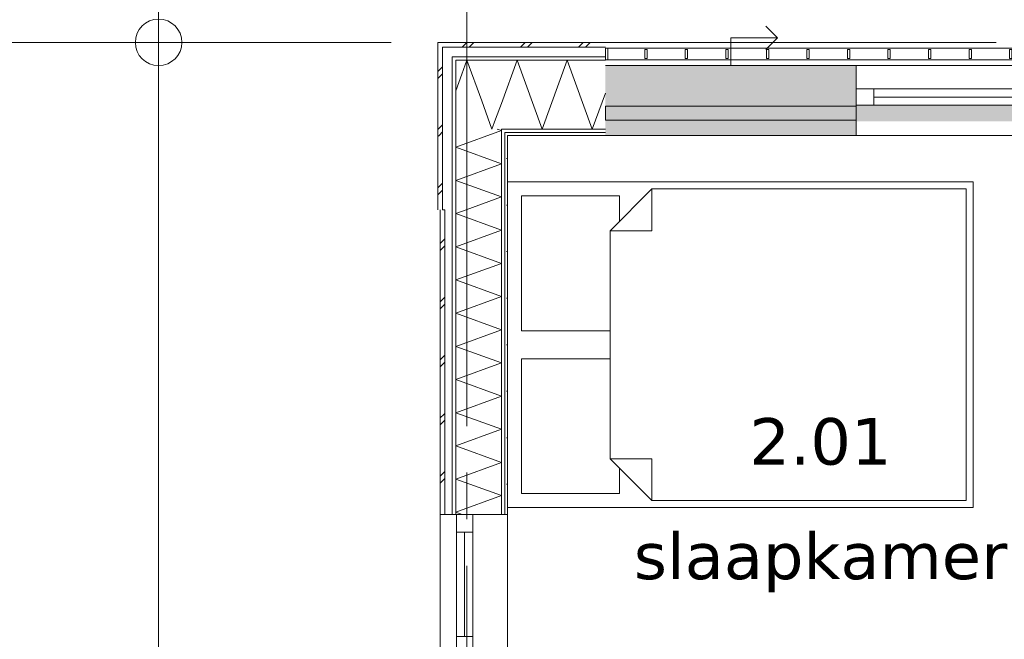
# Model space of a CAD drawing. Header units: millimetres. Extents: x -14925 to 266687, y -3550 to 35834.
# Tile 46 of 244: x -1922 to 2309, y 15433 to 18098. Entities that reach past the tile are written whole.
import ezdxf
from ezdxf.enums import TextEntityAlignment as Align

# ---------------------------------------------------------------- set-up
doc = ezdxf.new("R2010")
doc.units = ezdxf.units.MM
doc.header["$MEASUREMENT"] = 0
doc.linetypes.add('B0204', pattern=[2600, 2000, -200, 200, -200])
for name, color, linetype in [('34 Balustrades', 7, 'Continuous'), ('A Stramien', 7, 'Continuous'), ('New_21 Buitenwanden', 7, 'Continuous'), ('New_21 Buitenwanden 2D arcering', 7, 'Continuous'), ('New_21 Buitenwanden Afdek-arcering', 7, 'Continuous'), ('New_21 Buitenwanden Deuren', 7, 'Continuous'), ('New_21 Buitenwanden Doorsnede-arcering', 7, 'Continuous'), ('New_21 Buitenwanden Laagscheidingslijnen', 7, 'Continuous'), ('New_21 Buitenwanden Ramen', 7, 'Continuous'), ('New_82 Interieur', 7, 'Continuous'), ('New_Z Gebruiksopp', 7, 'Continuous'), ('New_Z Gebruiksopp Zone omranding', 7, 'Continuous'), ('New_Z Gebruiksopp Zone tekst', 7, 'Continuous'), ('Tekst_dim 1_ 100 .DO', 7, 'Continuous')]:
    doc.layers.add(name, color=color, linetype=linetype)
doc.styles.add('GENERATED_STYLE_1', font='verdana.ttf')
doc.styles.add('GENERATED_STYLE_2', font='verdana.ttf')
doc.dimstyles.new('GENERATED_STYLE__1', dxfattribs={"dimtxt": 400, "dimasz": 380, "dimexe": 0.18, "dimexo": 0.0625, "dimgap": 0, "dimtad": 1, "dimdec": 0, "dimzin": 0, "dimdsep": 46, "dimtxsty": 'GENERATED_STYLE_2', "dimblk": 'ARROWHEAD_7', "dimblk1": 'ARROWHEAD_7', "dimblk2": 'ARROWHEAD_7', "dimcen": 0.09, "dimse1": 1, "dimse2": 1, "dimclrd": 9, "dimclre": 9, "dimclrt": 9, "dimadec": 1, "dimazin": 0, "dimtfac": 1, "dimtdec": 4, "dimtmove": 0, "dimatfit": 3, "dimfxl": 1, "dimtolj": 1, "dimtzin": 0, "dimarcsym": 0})
doc.dimstyles.new('GENERATED_STYLE__2', dxfattribs={"dimtxt": 400, "dimasz": 380, "dimexe": 0.18, "dimexo": 0.0625, "dimgap": 0, "dimtad": 1, "dimtih": 1, "dimtoh": 1, "dimdec": 0, "dimzin": 0, "dimdsep": 46, "dimtxsty": 'GENERATED_STYLE_2', "dimblk": 'ARROWHEAD_7', "dimblk1": 'ARROWHEAD_7', "dimblk2": 'ARROWHEAD_7', "dimcen": 0.09, "dimse1": 1, "dimse2": 1, "dimclrd": 9, "dimclre": 9, "dimclrt": 9, "dimadec": 1, "dimazin": 0, "dimtfac": 1, "dimtdec": 4, "dimtmove": 0, "dimatfit": 3, "dimfxl": 1, "dimtolj": 1, "dimtzin": 0, "dimarcsym": 0})
pattern_1 = [(180, (0, 0), (0, 100), [])]
pattern_2 = [(180, (0, 0), (0, 346.41), [0, -200]), (180, (-100, -173.2), (0, 346.41), [0, -200])]
pattern_3 = [(270, (0, 0), (100, 0), [])]
pattern_4 = [(270, (0, 0), (346.41, 0), [0, -200]), (270, (173.2, -100), (346.41, 0), [0, -200])]

# ---------------------------------------------------------------- blocks, each defined once
blk = doc.blocks.new('slaapkamer_2.01_17_3', base_point=(1519.5, 16517.5))
at = {"layer": 'New_Z Gebruiksopp Zone tekst', "color": 2, "lineweight": 0}
for tag, style, p in [('DUMMY_941', 'GENERATED_STYLE_1', (1519.5, 16455.4)), ('DUMMY_942', 'GENERATED_STYLE_2', (1519.5, 15958.2))]:
    blk.add_attdef(tag, text='', height=200, dxfattribs=dict(at, style=style)).set_placement(p, align=Align.TOP_LEFT)
for tag, style, p in [('ROOM_NUMBER', 'GENERATED_STYLE_1', (1519.5, 16384.6)), ('ROOM_NAME', 'GENERATED_STYLE_2', (1519.5, 15892.3))]:
    blk.add_attdef(tag, text='', height=200, dxfattribs=dict(at, style=style)).set_placement(p, align=Align.TOP_CENTER)
blk = doc.blocks.new('*X396')
at = {"layer": 'New_21 Buitenwanden Doorsnede-arcering', "color": 7, "linetype": 'Continuous', "lineweight": 0}
for p, q in [((-22, 17862.6), (-48, 17791.1)), ((63.4, 17748.8), (107.7, 17627)), ((123.1, 17669.2), (107.7, 17627))]:
    blk.add_line(p, q, dxfattribs=at)
blk = doc.blocks.new('*X398')
at = {"layer": 'New_21 Buitenwanden Doorsnede-arcering', "color": 7, "linetype": 'Continuous', "lineweight": 0}
for p, q in [((-20, 17980), (0, 18000)), ((10, 17980), (30, 18000)), ((230, 17980), (250, 18000)), ((260, 17980), (280, 18000)), ((480, 17980), (500, 18000)), ((510, 17980), (530, 18000))]:
    blk.add_line(p, q, dxfattribs=at)
blk = doc.blocks.new('*X400')
at = {"layer": 'New_21 Buitenwanden Doorsnede-arcering', "color": 7, "linetype": 'Continuous', "lineweight": 0}
for p, q in [((215.5, 17923), (148, 17737.6)), ((215.5, 17923), (323.2, 17627)), ((430.9, 17923), (323.2, 17627)), ((430.9, 17923), (538.7, 17627)), ((595, 17781.7), (538.7, 17627))]:
    blk.add_line(p, q, dxfattribs=at)
blk = doc.blocks.new('*X401')
at = {"layer": 'New_21 Buitenwanden Doorsnede-arcering', "color": 7, "linetype": 'Continuous', "lineweight": 0}
for p, q in [((0, 17923), (-22, 17862.6)), ((0, 17923), (63.4, 17748.8)), ((148, 17737.6), (123.1, 17669.2))]:
    blk.add_line(p, q, dxfattribs=at)
blk = doc.blocks.new('Wall_53_3', base_point=(175, 17600))
at = {"layer": 'New_21 Buitenwanden Doorsnede-arcering', "linetype": 'Continuous', "lineweight": 0, "true_color": 0x000000}
h = blk.add_hatch(dxfattribs=at)
h.set_pattern_fill('325_Houtachtig_plaatmate_E2', color=18, style=0, pattern_type=2)
h.set_pattern_definition(pattern_1)
h.paths.add_polyline_path([(-63, 17923), (-48, 17923), (-48, 17938), (-63, 17938)])
h = blk.add_hatch(dxfattribs=at)
h.set_pattern_fill('325_Houtachtig_plaatmate_E2', color=18, style=0, pattern_type=2)
h.set_pattern_definition(pattern_1)
h.paths.add_polyline_path([(-48, 17923), (595, 17923), (595, 17938), (-48, 17938)])
h = blk.add_hatch(dxfattribs=at)
h.set_pattern_fill('325_Houtachtig_plaatmate_E2', color=18, style=0, pattern_type=2)
h.set_pattern_definition(pattern_1)
h.paths.add_polyline_path([(163, 17612), (163, 17616), (154.7, 17627), (148, 17627), (148, 17612)])
h = blk.add_hatch(dxfattribs=at)
h.set_pattern_fill('325_Houtachtig_plaatmate_E2', color=18, style=0, pattern_type=2)
h.set_pattern_definition(pattern_1)
h.paths.add_polyline_path([(163, 17627), (154.7, 17627), (163, 17616)])
h = blk.add_hatch(dxfattribs=at)
h.set_pattern_fill('325_Houtachtig_plaatmate_E2', color=18, style=0, pattern_type=2)
h.set_pattern_definition(pattern_1)
h.paths.add_polyline_path([(163, 17616), (166, 17612), (595, 17612), (595, 17627), (163, 17627)])
h = blk.add_hatch(dxfattribs=at)
h.set_pattern_fill('325_Houtachtig_plaatmate_E2', color=18, style=0, pattern_type=2)
h.set_pattern_definition(pattern_1)
h.paths.add_polyline_path([(166, 17612), (163, 17616), (163, 17612)])
h = blk.add_hatch(dxfattribs=at)
h.set_pattern_fill('720_Gips_0003', color=18, style=0, pattern_type=2)
h.set_pattern_definition(pattern_2)
h.paths.add_polyline_path([(163, 17612), (163, 17600), (175, 17600), (166, 17612)])
h = blk.add_hatch(dxfattribs=at)
h.set_pattern_fill('720_Gips_0003', color=18, style=0, pattern_type=2)
h.set_pattern_definition(pattern_2)
h.paths.add_polyline_path([(166, 17612), (175, 17600), (175, 17612)])
h = blk.add_hatch(dxfattribs=at)
h.set_pattern_fill('720_Gips_0003', color=18, style=0, pattern_type=2)
h.set_pattern_definition(pattern_2)
h.paths.add_polyline_path([(175, 17600), (595, 17600), (595, 17612), (175, 17612)])
at = {"layer": 'New_21 Buitenwanden', "color": 9, "linetype": 'Continuous', "lineweight": 0, "flags": 128}
for points in [[(-125, 18000), (-125, 17980)], [(595, 18000), (-125, 18000)], [(175, 17600), (595, 17600)]]:
    blk.add_lwpolyline(points, dxfattribs=at)
at = {"layer": 'New_21 Buitenwanden Laagscheidingslijnen', "color": 9, "linetype": 'Continuous', "lineweight": 0}
for p, q in [((-63, 17980), (-105, 17980)), ((-105, 17973.3), (-105, 17980)), ((-105, 17973.3), (-105, 17938)), ((595, 17980), (-63, 17980)), ((-48, 17938), (-63, 17938)), ((-63, 17923), (-63, 17938)), ((595, 17938), (-48, 17938)), ((148, 17923), (-48, 17923)), ((-48, 17897.3), (-48, 17923)), ((595, 17923), (148, 17923)), ((-48, 17897.3), (-48, 17627)), ((154.7, 17627), (148, 17627)), ((148, 17627), (148, 17612)), ((163, 17627), (154.7, 17627)), ((595, 17627), (163, 17627)), ((166, 17612), (163, 17612)), ((163, 17612), (163, 17600)), ((175, 17612), (166, 17612)), ((595, 17612), (175, 17612))]:
    blk.add_line(p, q, dxfattribs=at)
at = {"layer": 'New_21 Buitenwanden', "color": 1, "lineweight": 0}
for name in ['*X398', '*X401', '*X400', '*X396']:
    blk.add_blockref(name, (0, 0), dxfattribs=at)
blk = doc.blocks.new('Rnx horizontaal 26[7]_3')
at = {"layer": 'New_21 Buitenwanden Ramen', "color": 7, "linetype": 'Continuous', "lineweight": 0}
for p, q in [((3905, 17900), (1673, 17900)), ((1673, 17900), (1673, 17880)), ((3905, 17900), (3905, 17880)), ((1673, 17880), (1673, 17838)), ((3905, 17880), (3905, 17838)), ((1673, 17838), (1673, 17823)), ((1673, 17823), (1673, 17800)), ((3905, 17838), (3905, 17823)), ((3905, 17823), (3905, 17800)), ((1749, 17800), (1673, 17800)), ((1673, 17800), (1673, 17730)), ((1673, 17800), (1673, 17730)), ((1749, 17730), (1749, 17800)), ((2751, 17800), (1749, 17800)), ((2789, 17800), (2751, 17800)), ((2751, 17800), (2751, 17730)), ((2827, 17800), (2789, 17800)), ((2827, 17730), (2827, 17800)), ((3829, 17800), (2827, 17800)), ((3905, 17800), (3829, 17800)), ((3829, 17800), (3829, 17730)), ((3905, 17800), (3905, 17730)), ((3905, 17800), (3905, 17730)), ((1673, 17730), (1749, 17730)), ((1673, 17730), (1673, 17627)), ((1673, 17730), (1673, 17627)), ((2751, 17765), (1749, 17765)), ((1749, 17730), (2751, 17730)), ((2751, 17730), (2789, 17730)), ((2789, 17730), (2827, 17730)), ((3829, 17765), (2827, 17765)), ((2827, 17730), (3829, 17730)), ((3829, 17730), (3905, 17730)), ((3905, 17730), (3905, 17627)), ((3905, 17730), (3905, 17627)), ((1673, 17627), (1673, 17612)), ((1673, 17627), (1673, 17612)), ((1673, 17612), (1673, 17600)), ((1673, 17612), (1673, 17600)), ((3905, 17627), (3905, 17612)), ((3905, 17627), (3905, 17612)), ((3905, 17612), (3905, 17600)), ((3905, 17612), (3905, 17600)), ((1673, 17600), (1661, 17600)), ((1673, 17600), (1661, 17600)), ((3905, 17600), (1673, 17600)), ((3905, 17600), (3917, 17600)), ((3905, 17600), (3917, 17600))]:
    blk.add_line(p, q, dxfattribs=at)
blk = doc.blocks.new('DS1 in wand 26[53]_3')
at = {"layer": 'New_21 Buitenwanden Deuren', "color": 7, "linetype": 'Continuous', "lineweight": 0}
for p, q in [((1334, 18020), (1284, 18070)), ((1134, 17900), (1134, 18020)), ((1134, 18020), (1334, 18020)), ((1334, 18020), (1284, 17970)), ((595, 17900), (1673, 17900)), ((1673, 17900), (1673, 17880)), ((1673, 17880), (1673, 17838)), ((1673, 17838), (1673, 17823)), ((1673, 17823), (1673, 17730)), ((595, 17725), (1673, 17725)), ((595, 17665), (595, 17725)), ((1673, 17725), (1673, 17665)), ((1673, 17665), (595, 17665)), ((1673, 17660), (1673, 17627)), ((1673, 17660), (1673, 17627)), ((1673, 17627), (1673, 17612)), ((1673, 17627), (1673, 17612)), ((1673, 17612), (1673, 17600)), ((1673, 17612), (1673, 17600)), ((595, 17600), (1673, 17600)), ((1673, 17600), (1749, 17600)), ((1673, 17600), (1749, 17600))]:
    blk.add_line(p, q, dxfattribs=at)
blk = doc.blocks.new('Wall_227_3', base_point=(595, 17600))
at = {"layer": 'New_21 Buitenwanden 2D arcering', "linetype": 'Continuous', "lineweight": 0, "true_color": 0xffffff}
blk.add_hatch(color=7, dxfattribs=at).paths.add_polyline_path([(1673, 17730), (1673, 17660), (2756, 17660), (2756, 17730)])
at = {"layer": 'New_21 Buitenwanden Afdek-arcering', "linetype": 'Continuous', "lineweight": 0, "true_color": 0xffffff}
blk.add_hatch(color=7, dxfattribs=at).paths.add_polyline_path([(1673, 17900), (595, 17900), (595, 17600), (1673, 17600)])
at = {"layer": 'New_21 Buitenwanden', "color": 9, "linetype": 'Continuous', "lineweight": 0}
for p, q in [((3905, 17900), (3905, 17880)), ((3905, 17880), (3905, 17838)), ((3905, 17838), (3905, 17823)), ((3905, 17823), (3905, 17800)), ((3905, 17800), (3905, 17730)), ((3905, 17730), (3905, 17627)), ((3905, 17627), (3905, 17612)), ((3905, 17612), (3905, 17600)), ((3905, 17600), (3917, 17600))]:
    blk.add_line(p, q, dxfattribs=at)
at = {"layer": 'New_21 Buitenwanden Deuren', "color": 7, "linetype": 'Continuous', "lineweight": 0}
blk.add_blockref('DS1 in wand 26[53]_3', (0, 0), dxfattribs=at)
at = {"layer": 'New_21 Buitenwanden Ramen', "color": 7, "linetype": 'Continuous', "lineweight": 0}
blk.add_blockref('Rnx horizontaal 26[7]_3', (0, 0), dxfattribs=at)
blk = doc.blocks.new('*X1370')
at = {"layer": 'New_21 Buitenwanden Doorsnede-arcering', "color": 7, "linetype": 'Continuous', "lineweight": 0}
for p, q in [((-115, 17135), (-95, 17155)), ((-115, 17105), (-95, 17125)), ((-115, 16885), (-100, 16900)), ((-100, 16900), (-95, 16905)), ((-115, 16855), (-95, 16875)), ((-115, 16635), (-95, 16655)), ((-115, 16605), (-95, 16625)), ((-115, 16385), (-100, 16400)), ((-100, 16400), (-95, 16405)), ((-115, 16355), (-95, 16375)), ((-115, 16135), (-95, 16155)), ((-115, 16105), (-95, 16125))]:
    blk.add_line(p, q, dxfattribs=at)
blk = doc.blocks.new('*X1373')
at = {"layer": 'New_21 Buitenwanden Doorsnede-arcering', "color": 7, "linetype": 'Continuous', "lineweight": 0}
for p, q in [((-48, 17263.8), (-3.6, 17280)), ((-48, 17263.8), (148, 17192.5)), ((-48, 17121.2), (148, 17192.5)), ((-48, 17121.2), (148, 17049.8)), ((-48, 16978.5), (148, 17049.8)), ((-48, 16978.5), (148, 16907.1)), ((-48, 16835.8), (148, 16907.1)), ((-48, 16835.8), (148, 16764.5)), ((-48, 16693.1), (148, 16764.5)), ((-48, 16693.1), (148, 16621.8)), ((-48, 16550.5), (148, 16621.8)), ((-48, 16550.5), (148, 16479.1)), ((-48, 16407.8), (148, 16479.1)), ((-48, 16407.8), (148, 16336.4)), ((-48, 16265.1), (148, 16336.4)), ((-48, 16265.1), (148, 16193.8)), ((-48, 16122.4), (148, 16193.8)), ((-48, 16122.4), (148, 16051.1)), ((-48, 15979.7), (148, 16051.1)), ((-48, 15979.7), (-21.2, 15970))]:
    blk.add_line(p, q, dxfattribs=at)
blk = doc.blocks.new('Rnx horizontaal 26[8]_3')
at = {"layer": 'New_21 Buitenwanden Ramen', "color": 7, "linetype": 'Continuous', "lineweight": 0}
for p, q in [((-115, 15370), (-115, 15970)), ((-115, 15970), (-95, 15970)), ((-95, 15970), (-63, 15970)), ((-63, 15970), (-48, 15970)), ((-48, 15970), (-45, 15970)), ((-45, 15894), (-45, 15970)), ((-45, 15970), (25, 15970)), ((-45, 15970), (25, 15970)), ((25, 15970), (25, 15894)), ((25, 15970), (148, 15970)), ((25, 15970), (148, 15970)), ((148, 15970), (163, 15970)), ((148, 15970), (163, 15970)), ((163, 15970), (175, 15970)), ((163, 15970), (175, 15970)), ((175, 15970), (175, 15982)), ((175, 15970), (175, 15982)), ((175, 15370), (175, 15970)), ((25, 15894), (-45, 15894)), ((-45, 15446), (-45, 15894)), ((-10, 15446), (-10, 15894)), ((25, 15894), (25, 15446)), ((-45, 15370), (-45, 15446)), ((-45, 15446), (25, 15446)), ((25, 15446), (25, 15370)), ((-115, 15370), (-95, 15370)), ((-95, 15370), (-63, 15370)), ((-63, 15370), (-48, 15370)), ((-48, 15370), (-45, 15370)), ((-45, 15370), (25, 15370)), ((-45, 15370), (25, 15370)), ((25, 15370), (148, 15370)), ((25, 15370), (148, 15370)), ((148, 15370), (163, 15370)), ((148, 15370), (163, 15370)), ((163, 15370), (175, 15370)), ((163, 15370), (175, 15370)), ((175, 15370), (175, 15358)), ((175, 15370), (175, 15358))]:
    blk.add_line(p, q, dxfattribs=at)
blk = doc.blocks.new('Wall_230_3', base_point=(175, 11470))
at = {"layer": 'New_21 Buitenwanden Doorsnede-arcering', "linetype": 'Continuous', "lineweight": 0, "true_color": 0x000000}
h = blk.add_hatch(dxfattribs=at)
h.set_pattern_fill('325_Houtachtig_plaatmate_E2', color=18, style=0, pattern_type=2)
h.set_pattern_definition(pattern_3)
h.paths.add_polyline_path([(-48, 17280), (-63, 17280), (-63, 15970), (-48, 15970)])
h = blk.add_hatch(dxfattribs=at)
h.set_pattern_fill('325_Houtachtig_plaatmate_E2', color=18, style=0, pattern_type=2)
h.set_pattern_definition(pattern_3)
h.paths.add_polyline_path([(148, 17280), (148, 15970), (163, 15970), (163, 17280)])
h = blk.add_hatch(dxfattribs=at)
h.set_pattern_fill('720_Gips_0003', color=18, style=0, pattern_type=2)
h.set_pattern_definition(pattern_4)
h.paths.add_polyline_path([(163, 17280), (163, 15970), (175, 15970), (175, 17280)])
at = {"layer": 'New_21 Buitenwanden', "color": 9, "linetype": 'Continuous', "lineweight": 0}
for p, q in [((-115, 15970), (-95, 15970)), ((-95, 15970), (-63, 15970)), ((-63, 15970), (-48, 15970)), ((-48, 15970), (-45, 15970)), ((-45, 15970), (25, 15970)), ((25, 15970), (148, 15970)), ((148, 15970), (163, 15970)), ((163, 15970), (175, 15970)), ((175, 15970), (175, 15982))]:
    blk.add_line(p, q, dxfattribs=at)
at = {"layer": 'New_21 Buitenwanden', "color": 9, "linetype": 'Continuous', "lineweight": 0, "flags": 128}
for points in [[(-115, 17280), (-115, 15970)], [(-95, 17280), (-105, 17280)], [(175, 15970), (175, 17280)]]:
    blk.add_lwpolyline(points, dxfattribs=at)
at = {"layer": 'New_21 Buitenwanden Laagscheidingslijnen', "color": 9, "linetype": 'Continuous', "lineweight": 0}
for p, q in [((-95, 17280), (-95, 15970)), ((-63, 17280), (-63, 15970)), ((-48, 17280), (-48, 15970)), ((148, 17280), (148, 15970)), ((163, 17280), (163, 15970))]:
    blk.add_line(p, q, dxfattribs=at)
at = {"layer": 'New_21 Buitenwanden', "color": 1, "lineweight": 0}
for name in ['*X1373', '*X1370']:
    blk.add_blockref(name, (0, 0), dxfattribs=at)
at = {"layer": 'New_21 Buitenwanden Ramen', "color": 7, "linetype": 'Continuous', "lineweight": 0}
blk.add_blockref('Rnx horizontaal 26[8]_3', (0, 0), dxfattribs=at)
blk = doc.blocks.new('*X1381')
at = {"layer": 'New_21 Buitenwanden Doorsnede-arcering', "color": 7, "linetype": 'Continuous', "lineweight": 0}
for p, q in [((-125, 17875), (-105, 17895)), ((-125, 17845), (-105, 17865)), ((-125, 17625), (-105, 17645)), ((-120, 17600), (-105, 17615)), ((-125, 17595), (-120, 17600)), ((-125, 17375), (-105, 17395)), ((-125, 17345), (-105, 17365))]:
    blk.add_line(p, q, dxfattribs=at)
blk = doc.blocks.new('*X1382')
at = {"layer": 'New_21 Buitenwanden Doorsnede-arcering', "color": 7, "linetype": 'Continuous', "lineweight": 0}
for p, q in [((-48, 17549.2), (148, 17620.5)), ((130.2, 17627), (148, 17620.5)), ((-48, 17549.2), (148, 17477.9)), ((-48, 17406.5), (148, 17477.9)), ((-48, 17406.5), (148, 17335.2)), ((-3.6, 17280), (148, 17335.2))]:
    blk.add_line(p, q, dxfattribs=at)
blk = doc.blocks.new('Wall_231_3', base_point=(175, 17280))
at = {"layer": 'New_21 Buitenwanden Doorsnede-arcering', "linetype": 'Continuous', "lineweight": 0, "true_color": 0x000000}
h = blk.add_hatch(dxfattribs=at)
h.set_pattern_fill('325_Houtachtig_plaatmate_E2', color=18, style=0, pattern_type=2)
h.set_pattern_definition(pattern_3)
h.paths.add_polyline_path([(-63, 17917.3), (-48, 17897.3), (-48, 17923), (-63, 17923)])
h = blk.add_hatch(dxfattribs=at)
h.set_pattern_fill('325_Houtachtig_plaatmate_E2', color=18, style=0, pattern_type=2)
h.set_pattern_definition(pattern_3)
h.paths.add_polyline_path([(-63, 17917.3), (-63, 17280), (-48, 17280), (-48, 17897.3)])
h = blk.add_hatch(dxfattribs=at)
h.set_pattern_fill('325_Houtachtig_plaatmate_E2', color=18, style=0, pattern_type=2)
h.set_pattern_definition(pattern_3)
h.paths.add_polyline_path([(148, 17612), (148, 17280), (163, 17280), (163, 17612)])
h = blk.add_hatch(dxfattribs=at)
h.set_pattern_fill('720_Gips_0003', color=18, style=0, pattern_type=2)
h.set_pattern_definition(pattern_4)
h.paths.add_polyline_path([(163, 17600), (163, 17280), (175, 17280), (175, 17600)])
at = {"layer": 'New_21 Buitenwanden', "color": 9, "linetype": 'Continuous', "lineweight": 0, "flags": 128}
for points in [[(-125, 17980), (-125, 17280)], [(175, 17280), (175, 17600)]]:
    blk.add_lwpolyline(points, dxfattribs=at)
at = {"layer": 'New_21 Buitenwanden Laagscheidingslijnen', "color": 9, "linetype": 'Continuous', "lineweight": 0}
for p, q in [((-105, 17973.3), (-105, 17980)), ((-105, 17973.3), (-105, 17938)), ((-105, 17938), (-105, 17280)), ((-63, 17923), (-63, 17938)), ((-63, 17917.3), (-63, 17923)), ((-63, 17917.3), (-63, 17280)), ((-48, 17897.3), (-48, 17923)), ((-48, 17897.3), (-48, 17627)), ((-48, 17627), (-48, 17280)), ((148, 17627), (148, 17612)), ((148, 17612), (148, 17280)), ((163, 17612), (163, 17600)), ((163, 17600), (163, 17280))]:
    blk.add_line(p, q, dxfattribs=at)
at = {"layer": 'New_21 Buitenwanden', "color": 1, "lineweight": 0}
for name in ['*X1381', '*X1382']:
    blk.add_blockref(name, (0, 0), dxfattribs=at)
blk = doc.blocks.new('Railing_9_3')
at = {"layer": '34 Balustrades', "color": 9, "linetype": 'Continuous', "lineweight": 0, "flags": 128}
for points in [[(595, 17975), (595, 17925), (3905, 17925), (3905, 17975)], [(595, 17975), (595, 17925), (3905, 17925), (3905, 17975)], [(595, 17975), (595, 17925), (605, 17925), (605, 17975)], [(3895, 17975), (3895, 17925), (3905, 17925), (3905, 17975)]]:
    blk.add_lwpolyline(points, close=True, dxfattribs=at)
at = {"layer": '34 Balustrades', "color": 7, "linetype": 'Continuous', "lineweight": 0, "flags": 128}
for points in [[(764.2, 17970), (764.2, 17930), (774.2, 17930), (774.2, 17970)], [(938.4, 17970), (938.4, 17930), (948.4, 17930), (948.4, 17970)], [(1112.6, 17970), (1112.6, 17930), (1122.6, 17930), (1122.6, 17970)], [(1286.8, 17970), (1286.8, 17930), (1296.8, 17930), (1296.8, 17970)], [(1461.1, 17970), (1461.1, 17930), (1471.1, 17930), (1471.1, 17970)], [(1635.3, 17970), (1635.3, 17930), (1645.3, 17930), (1645.3, 17970)], [(1809.5, 17970), (1809.5, 17930), (1819.5, 17930), (1819.5, 17970)], [(1983.7, 17970), (1983.7, 17930), (1993.7, 17930), (1993.7, 17970)], [(2157.9, 17970), (2157.9, 17930), (2167.9, 17930), (2167.9, 17970)], [(2332.1, 17970), (2332.1, 17930), (2342.1, 17930), (2342.1, 17970)], [(2506.3, 17970), (2506.3, 17930), (2516.3, 17930), (2516.3, 17970)], [(2680.5, 17970), (2680.5, 17930), (2690.5, 17930), (2690.5, 17970)], [(2854.7, 17970), (2854.7, 17930), (2864.7, 17930), (2864.7, 17970)], [(3028.9, 17970), (3028.9, 17930), (3038.9, 17930), (3038.9, 17970)], [(3203.2, 17970), (3203.2, 17930), (3213.2, 17930), (3213.2, 17970)], [(3377.4, 17970), (3377.4, 17930), (3387.4, 17930), (3387.4, 17970)], [(3551.6, 17970), (3551.6, 17930), (3561.6, 17930), (3561.6, 17970)], [(3725.8, 17970), (3725.8, 17930), (3735.8, 17930), (3735.8, 17970)]]:
    blk.add_lwpolyline(points, close=True, dxfattribs=at)
blk = doc.blocks.new('Standard grid marker_2')
at = {"layer": 'A Stramien', "color": 7, "linetype": 'B0204', "lineweight": 0}
blk.add_line((1000, 0), (24500, 0), dxfattribs=at)
at = {"layer": 'A Stramien', "color": 9, "lineweight": 0, "style": 'GENERATED_STYLE_2'}
blk.add_attdef('AC_MarkerText_1', text='', height=400, rotation=90, dxfattribs=at).set_placement((-948.6, -142.5), align=Align.TOP_CENTER)
blk = doc.blocks.new('Bed dubbel 02 26[37]_3', base_point=(2145, 16030))
at = {"layer": 'New_82 Interieur', "color": 7, "linetype": 'Continuous', "lineweight": 0}
for p, q in [((795, 17370), (795, 17190)), ((615, 17190), (795, 17190)), ((615, 16210), (795, 16210)), ((795, 16030), (795, 16210))]:
    blk.add_line(p, q, dxfattribs=at)
at = {"layer": 'New_82 Interieur', "color": 7, "linetype": 'Continuous', "lineweight": 0, "flags": 128}
for points in [[(2175, 16000), (2175, 17400), (175, 17400), (175, 16000)], [(2145, 16030), (2145, 17370), (795, 17370), (615, 17190), (615, 16210), (795, 16030)], [(615, 16760), (615, 17190), (655, 17230), (655, 17340), (235, 17340), (235, 16760)], [(615, 16640), (615, 16210), (655, 16170), (655, 16060), (235, 16060), (235, 16640)]]:
    blk.add_lwpolyline(points, close=True, dxfattribs=at)
blk = doc.blocks.new('Standard grid marker_3')
at = {"layer": 'A Stramien', "color": 7, "linetype": 'B0204', "lineweight": 0}
blk.add_line((1000, 0), (46550, 0), dxfattribs=at)
at = {"layer": 'A Stramien', "color": 9, "lineweight": 0, "style": 'GENERATED_STYLE_2'}
for tag, p in [('AC_MarkerText_1_0', (-600, 206.1)), ('AC_MarkerText_1_1', (48150, 206.1))]:
    blk.add_attdef(tag, text='', height=400, dxfattribs=at).set_placement(p, align=Align.TOP_CENTER)
blk = doc.blocks.new('*D1754')
at = {"layer": 'Tekst_dim 1_ 100 .DO', "color": 9, "linetype": 'Continuous', "lineweight": 0}
for p, q in [((-1325, 17900), (-1325, 18200)), ((-950, 18000), (-1700, 18000)), ((-1325, 10850), (-1325, 17900)), ((-1325, 7350), (-1325, 10850)), ((-950, 10750), (-1700, 10750))]:
    blk.add_line(p, q, dxfattribs=at)
for centre in [(-1325, 18000), (-1325, 10750)]:
    blk.add_circle(centre, 100, dxfattribs=at)
at = {"layer": 'Tekst_dim 1_ 100 .DO', "color": 9, "lineweight": 0, "insert": (-1405, 13577.7), "char_height": 400, "attachment_point": 7, "rotation": 90, "style": 'GENERATED_STYLE_2'}
blk.add_mtext('\\A1;{\\pql;\\fVerdana|b0|i0|c0|p0;\\W1.000000;7.250}', dxfattribs=at)
blk = doc.blocks.new('ARROWHEAD_7')
at = {"color": 0, "linetype": 'Continuous', "lineweight": 0}
for p, q in [((0, -0.25), (0, 0.25)), ((0, 0), (-1, 0)), ((-0.25, 0), (0.25, 0))]:
    blk.add_line(p, q, dxfattribs=at)
blk.add_circle((0, 0), 0.25, dxfattribs=at)
blk = doc.blocks.new('*D1756')
at = {"layer": 'Tekst_dim 1_ 100 .DO', "color": 9, "linetype": 'Continuous', "lineweight": 0}
for p, q in [((-125, 19125), (-125, 19875)), ((-9675, 19500), (-2425, 19500)), ((-2425, 19500), (-25, 19500))]:
    blk.add_line(p, q, dxfattribs=at)
blk.add_circle((-125, 19500), 100, dxfattribs=at)
at = {"layer": 'Tekst_dim 1_ 100 .DO', "color": 9, "lineweight": 0, "insert": (-2122.3, 19580), "char_height": 400, "attachment_point": 7, "style": 'GENERATED_STYLE_2'}
blk.add_mtext('\\A1;{\\pql;\\fVerdana|b0|i0|c0|p0;\\W1.000000;2.400}', dxfattribs=at)
blk = doc.blocks.new('*D1757')
at = {"layer": 'Tekst_dim 1_ 100 .DO', "color": 9, "linetype": 'Continuous', "lineweight": 0}
for p, q in [((0, 19125), (0, 19875)), ((-2425, 19500), (-25, 19500)), ((-25, 19500), (100, 19500))]:
    blk.add_line(p, q, dxfattribs=at)
blk.add_circle((0, 19500), 100, dxfattribs=at)
blk = doc.blocks.new('*D1758')
at = {"layer": 'Tekst_dim 1_ 100 .DO', "color": 9, "linetype": 'Continuous', "lineweight": 0}
for p, q in [((4500, 19125), (4500, 19875)), ((-25, 19500), (100, 19500)), ((100, 19500), (4600, 19500))]:
    blk.add_line(p, q, dxfattribs=at)
blk.add_circle((4500, 19500), 100, dxfattribs=at)
at = {"layer": 'Tekst_dim 1_ 100 .DO', "color": 9, "lineweight": 0, "char_height": 400, "attachment_point": 7, "style": 'GENERATED_STYLE_2'}
for s, insert in [('\\A1;{\\pql;\\fVerdana|b0|i0|c0|p0;\\W1.000000;4.500}', (1452.7, 19580)), ('\\A1;{\\pql;\\fVerdana|b0|i0|c0|p0;\\W1.000000;125}', (100, 19020))]:
    blk.add_mtext(s, dxfattribs=dict(at, insert=insert))
blk = doc.blocks.new('*D1759')
at = {"layer": 'Tekst_dim 1_ 100 .DO', "color": 9, "linetype": 'Continuous', "lineweight": 0}
for p, q in [((4500, 19125), (4500, 19875)), ((9000, 19125), (9000, 19875)), ((100, 19500), (4600, 19500)), ((4600, 19500), (9100, 19500))]:
    blk.add_line(p, q, dxfattribs=at)
for centre in [(4500, 19500), (9000, 19500)]:
    blk.add_circle(centre, 100, dxfattribs=at)
at = {"layer": 'Tekst_dim 1_ 100 .DO', "color": 9, "lineweight": 0, "insert": (5952.7, 19580), "char_height": 400, "attachment_point": 7, "style": 'GENERATED_STYLE_2'}
blk.add_mtext('\\A1;{\\pql;\\fVerdana|b0|i0|c0|p0;\\W1.000000;4.500}', dxfattribs=at)

msp = doc.modelspace()

# ---------------------------------------------------------------- linework, layer by layer
at = {"layer": 'New_Z Gebruiksopp Zone omranding', "color": 254, "linetype": 'Continuous', "lineweight": 0, "true_color": 0xe4e3c5, "flags": 128}
msp.add_lwpolyline([(175, 15335), (3346, 15335), (3346, 16331), (4325, 16331), (4325, 17600), (175, 17600)], close=True, dxfattribs=at)

# ---------------------------------------------------------------- block references
at = {"layer": '34 Balustrades', "color": 9, "linetype": 'Continuous', "lineweight": 0}
msp.add_blockref('Railing_9_3', (0, 0), dxfattribs=at)
at = {"layer": 'A Stramien', "color": 1, "linetype": 'Continuous', "lineweight": 0, "zscale": 1000, "rotation": 270}
msp.add_blockref('Standard grid marker_2', (0, 21950), dxfattribs=at)
at = {"layer": 'A Stramien', "color": 1, "linetype": 'Continuous', "lineweight": 0, "zscale": 1000}
msp.add_blockref('Standard grid marker_3', (-13725, 18000), dxfattribs=at)
at = {"layer": 'New_21 Buitenwanden', "color": 1, "lineweight": 0}
for name, p in [('Wall_227_3', (595, 17600)), ('Wall_53_3', (175, 17600)), ('Wall_231_3', (175, 17280)), ('Wall_230_3', (175, 11470))]:
    msp.add_blockref(name, p, dxfattribs=at)
at = {"layer": 'New_82 Interieur', "color": 7, "linetype": 'Continuous', "lineweight": 0}
msp.add_blockref('Bed dubbel 02 26[37]_3', (2145, 16030), dxfattribs=at)
at = {"layer": 'New_Z Gebruiksopp', "color": 2, "linetype": 'Continuous', "lineweight": 0}
msp.add_blockref('slaapkamer_2.01_17_3', (1519.5, 16517.5), dxfattribs=at).add_auto_attribs({'ROOM_NAME': 'slaapkamer', 'ROOM_NUMBER': '2.01'})

# ---------------------------------------------------------------- dimensions: what is measured, and where the dimension line sits
at = {"layer": 'Tekst_dim 1_ 100 .DO', "color": 9, "linetype": 'Continuous', "lineweight": 0}
for base, p1, p2, picture, middle in [((-125, 19500), (-2525, 18125), (-125, 18000), '*D1756', (-1452.2, 19780)), ((4500, 19500), (0, 9250), (4500, 9250), '*D1758', (2122.8, 19780)), ((9000, 19500), (4500, 9250), (9000, 9250), '*D1759', (6622.8, 19780)), ((0, 19500), (-125, 18000), (0, 9250), '*D1757', (556.6, 19220))]:
    dim = msp.add_linear_dim(base=base, p1=p1, p2=p2, dimstyle='GENERATED_STYLE__2', dxfattribs=at)
    dim.commit()
    dim.dimension.update_dxf_attribs({"geometry": picture, "text_midpoint": middle, "dimtype": 160})
dim = msp.add_linear_dim(base=(-1325, 18000), p1=(-1031.8, 10750), p2=(-867.6, 18000), angle=90, dimstyle='GENERATED_STYLE__1', dxfattribs=at)
dim.commit()
dim.dimension.update_dxf_attribs({"geometry": '*D1754', "text_midpoint": (-1605, 14247.8), "dimtype": 160, "text_rotation": 90})

doc.saveas('drawing.dxf')
